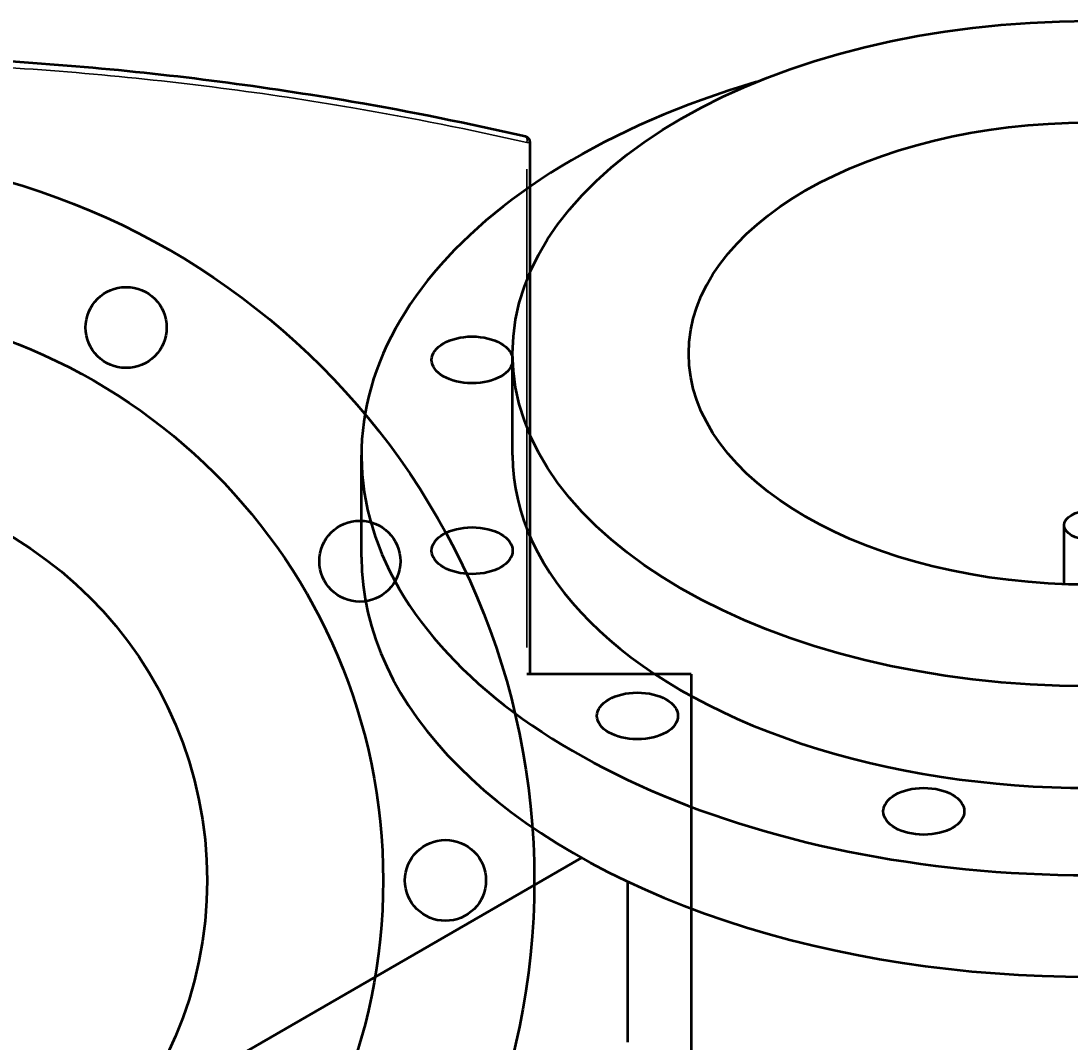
# Model space of a CAD drawing. Header units: millimetres. Extents: x -634 to 1183, y -305 to 935.
# Tile 11 of 12: x 508 to 845, y 607 to 935. Entities that reach past the tile are written whole.
import ezdxf

# ---------------------------------------------------------------- set-up
doc = ezdxf.new("R2010")
doc.units = ezdxf.units.MM
for name, color, linetype, lineweight in [('Dimension (ANSI)', 7, 'Continuous', 25), ('Visible (ANSI)', 7, 'Continuous', 50), ('Visible Narrow (ANSI)', 7, 'Continuous', 35)]:
    doc.layers.add(name, color=color, linetype=linetype, lineweight=lineweight)
doc.styles.add('Note Text (ANSI)', font='tahoma.ttf')
doc.dimstyles.new('Default - mm (ANSI)', dxfattribs={"dimtxt": 2.4, "dimasz": 2.5, "dimexe": 3.175, "dimexo": 1.6002, "dimgap": 0.8, "dimtad": 0, "dimtoh": 1, "dimdec": 0, "dimrnd": 1e-08, "dimzin": 4, "dimdsep": 46, "dimtxsty": 'Note Text (ANSI)', "dimcen": 0.09, "dimdle": 10, "dimclrd": 256, "dimclre": 256, "dimclrt": 5, "dimadec": 1, "dimazin": 1, "dimtfac": 1.27, "dimtofl": 0, "dimtmove": 0, "dimatfit": 3, "dimfxl": 1, "dimtolj": 1, "dimtzin": 4, "dimlwd": -1, "dimlwe": -1, "dimarcsym": 0})

# ---------------------------------------------------------------- blocks, each defined once
blk = doc.blocks.new('*D8')
at = {"layer": 'Defpoints', "color": 0, "transparency": 16777216}
for p in [(309.06, 852.46), (569.69, 464.96)]:
    blk.add_point(p, dxfattribs=at)
at = {"layer": 'Dimension (ANSI)', "transparency": 16777216}
for p, q in [((326.12, 827.1), (310.45, 850.39)), ((322.95, 827.1), (326.12, 827.1))]:
    blk.add_line(p, q, dxfattribs=at)
blk.add_solid([(310.8, 850.62), (310.11, 850.16), (309.06, 852.46)], dxfattribs=at)
at = {"layer": 'Dimension (ANSI)', "color": 5, "transparency": 16777216, "insert": (314.39, 828.39), "char_height": 2.4, "attachment_point": 1, "style": 'Note Text (ANSI)'}
blk.add_mtext('\\A1;∅467', dxfattribs=at)

msp = doc.modelspace()

# ---------------------------------------------------------------- linework, layer by layer
at = {"layer": 'Visible (ANSI)'}
for p, q in [((671.58, 724.96), (671.58, 895.62)), ((665.94, 795.21), (665.94, 827.87)), ((617.44, 762.55), (617.44, 795.21)), ((842.94, 753.83), (842.94, 772.76)), ((723.18, 724.96), (670.47, 724.96)), ((723.18, 724.96), (723.18, 592.46)), ((519.41, 568.6), (688.05, 665.96)), ((702.94, 606.81), (702.94, 658.28))]:
    msp.add_line(p, q, dxfattribs=at)
for centre, radius in [((439.38, 658.71), 233.5), ((541.88, 836.25), 13), ((439.38, 658.71), 185), ((439.38, 658.71), 128.5), ((616.91, 761.21), 13), ((644.38, 658.71), 13)]:
    msp.add_circle(centre, radius, dxfattribs=at)
msp.add_arc((669.58, 895.62), 2, 0, 77.0671, dxfattribs=at)
for centre, major_axis in [((850.94, 827.87), (185, 0)), ((850.94, 827.87), (128.5, 0)), ((652.93, 825.85), (13, 0)), ((850.94, 772.76), (8, 0)), ((652.93, 764.58), (13, 0)), ((705.99, 711.52), (13, 0)), ((797.88, 680.89), (13, 0))]:
    msp.add_ellipse(centre, major_axis=major_axis, ratio=0.57735, dxfattribs=at)
for centre, major_axis, start_param, end_param in [((850.94, 795.21), (-233.5, 0), 5.187029, 10.520935), ((850.94, 795.21), (-185, 0), 0, 3.141593), ((850.94, 762.55), (-233.5, 0), 0, 3.141593)]:
    msp.add_ellipse(centre, major_axis=major_axis, ratio=0.57735, start_param=start_param, end_param=end_param, dxfattribs=at)
msp.add_open_spline([(670.02, 897.57), (652.01, 901.71), (633.39, 905.47), (586.55, 913.54), (557.79, 917.31), (499.14, 922.4), (469.26, 923.71), (439.38, 923.71), (409.49, 923.71), (379.61, 922.4), (320.96, 917.31), (292.2, 913.54), (245.36, 905.47), (226.74, 901.71), (208.73, 897.57)], degree=3, knots=[6.279638, 6.279638, 6.279638, 6.279638, 12.440981, 12.440981, 21.38793, 21.38793, 30.334884, 30.334884, 30.334884, 39.281838, 39.281838, 48.228787, 48.228787, 54.39031, 54.39031, 54.39031, 54.39031], dxfattribs=at)
at = {"layer": 'Visible Narrow (ANSI)'}
for p, q in [((671.57, 895.62), (670.57, 895.62)), ((670.47, 887.09), (670.47, 733.5))]:
    msp.add_line(p, q, dxfattribs=at)
msp.add_ellipse((669.58, 895.62), major_axis=(0.45, 1.95), ratio=0.439572, start_param=4.886499, end_param=6.209676, dxfattribs=at)
msp.add_open_spline([(207.18, 895.37), (225.57, 899.6), (244.59, 903.44), (291.91, 911.56), (320.73, 915.32), (379.5, 920.4), (409.44, 921.71), (439.38, 921.71), (469.32, 921.71), (499.25, 920.4), (558.02, 915.32), (586.84, 911.56), (633.77, 903.51), (652.42, 899.75), (670.47, 895.62)], degree=3, knots=[-54.515861, -54.515861, -54.515861, -54.515861, -48.228787, -48.228787, -39.281838, -39.281838, -30.334884, -30.334884, -30.334884, -21.38793, -21.38793, -12.440981, -12.440981, -6.279638, -6.279638, -6.279638, -6.279638], dxfattribs=at)

# ---------------------------------------------------------------- dimensions: what is measured, and where the dimension line sits
at = {"layer": 'Dimension (ANSI)'}
dim = msp.add_diameter_dim_2p(p1=(569.69, 464.96), p2=(309.06, 852.46), dimstyle='Default - mm (ANSI)', override={"dimgap": 0.8, "dimtih": 1, "dimdec": 0, "dimlfac": 1, "dimtol": 0, "dimlim": 0, "dimtp": 0, "dimtm": 0, "dimtdec": 2}, dxfattribs=at)
dim.commit()
dim.dimension.update_dxf_attribs({"geometry": '*D8', "text_midpoint": (318.27, 827.1), "dimtype": 163})

doc.saveas('drawing.dxf')
